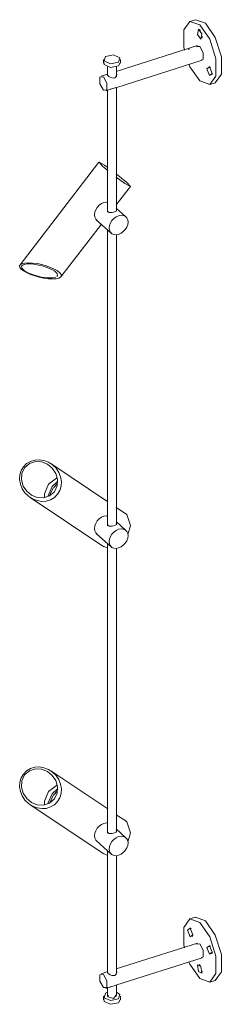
# Model space of a CAD drawing. Header units: millimetres. Extents: x -6760 to -4755, y -298 to 6848.
# Tile 4 of 5: x -6410 to -6227, y 1937 to 2831. Entities that reach past the tile are written whole.
import ezdxf

# ---------------------------------------------------------------- set-up
doc = ezdxf.new("R2010")
doc.units = ezdxf.units.MM
doc.layers.add('Luminarias', color=7, linetype='Continuous', lineweight=20)

# ---------------------------------------------------------------- blocks, each defined once
blk = doc.blocks.new('clap_linear_walllamp - 75712-233 CLAP Black linear Wall lamp 3-557903-00 Isometrico PDF')
at = {"layer": 'Luminarias', "color": 9, "lineweight": 15, "true_color": 0xc0c0c0}
for p, q in [((-6167.21, 2830.63), (-6172.15, 2829.07)), ((-6172.11, 2829.08), (-6163.11, 2825.85)), ((-6167.17, 2830.64), (-6158.17, 2827.41)), ((-6162.48, 2820.87), (-6163.64, 2821.66)), ((-6161.21, 2813.97), (-6160.71, 2815.28)), ((-6165.22, 2807.14), (-6239.21, 2783.76)), ((-6163.11, 2806.39), (-6166.2, 2806.2)), ((-6172.71, 2804.09), (-6173.35, 2803.75)), ((-6250.75, 2794.68), (-6250.75, 2791.31)), ((-6250.37, 2792.21), (-6250.25, 2789.85)), ((-6247.16, 2787.93), (-6247.16, 2780.05)), ((-6239.6, 2768.95), (-6161, 2793.79)), ((-6238.84, 2778.87), (-6238.84, 2787.99)), ((-6235.25, 2791.31), (-6235.25, 2794.68)), ((-6153.48, 2787.38), (-6154.64, 2788.16)), ((-6246.87, 2781.34), (-6252.94, 2779.42)), ((-6247.4, 2780.8), (-6247.12, 2780.28)), ((-6246.92, 2781.3), (-6247.21, 2781.15)), ((-6238.88, 2781.94), (-6239.03, 2782.15)), ((-6152.21, 2780.47), (-6151.71, 2781.78)), ((-6238.84, 2656.99), (-6238.84, 2769.01)), ((-6154.07, 2771.86), (-6149.13, 2773.42)), ((-6248.72, 2766.07), (-6242.19, 2768.14)), ((-6247.16, 2767.14), (-6247.16, 2656.09)), ((-6254.83, 2701.39), (-6326.56, 2608.13)), ((-6246.63, 2696.49), (-6249.74, 2698.66)), ((-6239.27, 2687.83), (-6231.38, 2682.17)), ((-6239.11, 2662.8), (-6226.3, 2679.45)), ((-6246.59, 2656.29), (-6246.87, 2656.61)), ((-6230.33, 2651.83), (-6239.21, 2659.8)), ((-6289.39, 2597.42), (-6252.67, 2645.17)), ((-6257.01, 2648.9), (-6243.69, 2636.94)), ((-6247.16, 2639.99), (-6247.16, 2371.58)), ((-6238.84, 2372.49), (-6238.84, 2635.58)), ((-6246.89, 2393.42), (-6298.59, 2427.96)), ((-6292.64, 2411.66), (-6297.32, 2407.22)), ((-6297.32, 2407.22), (-6301.34, 2398.25)), ((-6317.36, 2397.22), (-6250.56, 2352.58)), ((-6230.57, 2382.51), (-6239.11, 2388.21)), ((-6246.59, 2371.78), (-6246.87, 2372.11)), ((-6230.33, 2367.32), (-6239.21, 2375.29)), ((-6257.01, 2364.39), (-6243.69, 2352.44)), ((-6246.84, 2351.34), (-6251.51, 2353.32)), ((-6247.16, 2355.48), (-6247.16, 2092.83)), ((-6238.84, 2093.74), (-6238.84, 2351.07)), ((-6246.89, 2114.66), (-6298.59, 2149.21)), ((-6297.32, 2128.47), (-6301.34, 2119.5)), ((-6292.64, 2132.91), (-6297.32, 2128.47)), ((-6276.76, 2128.07), (-6276.78, 2128.14)), ((-6317.36, 2118.46), (-6250.56, 2073.83)), ((-6230.57, 2103.76), (-6239.13, 2109.48)), ((-6246.59, 2093.03), (-6246.87, 2093.36)), ((-6230.33, 2088.57), (-6239.21, 2096.54)), ((-6257.01, 2085.64), (-6243.69, 2073.69)), ((-6246.84, 2072.59), (-6251.51, 2074.57)), ((-6247.16, 2076.73), (-6247.16, 1965.88)), ((-6238.84, 1964.66), (-6238.84, 2072.32)), ((-6167.21, 2016.42), (-6172.15, 2014.86)), ((-6172.11, 2014.87), (-6163.11, 2011.64)), ((-6167.17, 2016.43), (-6158.17, 2013.2)), ((-6171.17, 2005.99), (-6172.33, 2006.77)), ((-6165.22, 1992.92), (-6239.21, 1969.55)), ((-6169.9, 1999.08), (-6169.4, 2000.39)), ((-6163.11, 1992.17), (-6166.2, 1991.99)), ((-6153.48, 1990.1), (-6154.64, 1990.89)), ((-6152.21, 1983.19), (-6151.71, 1984.5)), ((-6239.6, 1954.74), (-6161, 1979.58)), ((-6246.89, 1967.12), (-6252.94, 1965.21)), ((-6247.4, 1966.59), (-6247.12, 1966.07)), ((-6246.95, 1967.08), (-6247.21, 1966.94)), ((-6238.88, 1967.73), (-6239.03, 1967.94)), ((-6162.48, 1972.76), (-6163.64, 1973.55)), ((-6161.21, 1965.86), (-6160.71, 1967.17)), ((-6154.07, 1957.64), (-6149.13, 1959.2)), ((-6248.72, 1951.86), (-6242.19, 1953.92)), ((-6247.16, 1952.93), (-6247.16, 1944.9)), ((-6235.75, 1946.36), (-6239.01, 1948.44)), ((-6238.84, 1944.9), (-6238.84, 1954.8)), ((-6250.75, 1944.9), (-6250.75, 1941.53)), ((-6250.37, 1942.43), (-6250.25, 1940.07)), ((-6246.22, 1945.84), (-6246.89, 1944.12)), ((-6235.25, 1941.53), (-6235.25, 1944.9))]:
    blk.add_line(p, q, dxfattribs=at)
at = {"layer": 'Luminarias', "color": 7, "lineweight": 15, "true_color": 0xfafafa}
for p, q in [((-6296.11, 2406.12), (-6298.86, 2401.27)), ((-6292.81, 2409.6), (-6295.96, 2406.31)), ((-6298.86, 2401.27), (-6299.61, 2399.04)), ((-6296.11, 2127.37), (-6299.61, 2120.29)), ((-6292.81, 2130.85), (-6295.96, 2127.56))]:
    blk.add_line(p, q, dxfattribs=at)
at = {"layer": 'Luminarias', "color": 9, "lineweight": 15, "true_color": 0xc0c0c0}
for points in [[(-6177.14, 2803, 0), (-6177.67, 2805.68, 0), (-6177.67, 2821.38, 0), (-6172.14, 2829.07, 0)], [(-6163.11, 2825.85, 0), (-6154.11, 2812.93, 0), (-6148.55, 2795.24, 0), (-6148.55, 2779.55, 0), (-6154.11, 2771.84, 0), (-6163.11, 2775.07, 0)], [(-6158.17, 2827.41, 0), (-6149.18, 2814.49, 0), (-6143.62, 2796.8, 0), (-6143.62, 2781.11, 0), (-6149.18, 2773.4, 0)], [(-6164.53, 2821.95, 0), (-6165.34, 2817.34, 0), (-6162.13, 2813.11, 0)], [(-6162.13, 2813.11, 0), (-6161.32, 2817.71, 0), (-6164.53, 2821.95, 0)], [(-6161.87, 2793.79, 0), (-6160.02, 2794.72, 0), (-6160.02, 2800.65, 0), (-6163.11, 2806.39, 0)], [(-6235.75, 2796.14, 0), (-6241.74, 2798.76, 0), (-6248.99, 2797.3, 0), (-6250.25, 2793.23, 0)], [(-6250.25, 2793.23, 0), (-6244.25, 2790.61, 0), (-6237, 2792.07, 0), (-6235.75, 2796.14, 0)], [(-6250.25, 2789.85, 0), (-6244.25, 2787.23, 0), (-6237, 2788.69, 0), (-6235.5, 2791.39, 0)], [(-6163.11, 2775.07, 0), (-6172.11, 2788, 0), (-6173.14, 2790.31, 0)], [(-6151.98, 2781.93, 0), (-6154.33, 2787.92, 0), (-6156.67, 2786.14, 0)], [(-6250.83, 2766.82, 0), (-6253.93, 2772.56, 0), (-6253.93, 2778.48, 0), (-6250.83, 2778.67, 0)], [(-6250.83, 2778.67, 0), (-6247.74, 2772.93, 0), (-6247.74, 2767.01, 0), (-6250.83, 2766.82, 0)], [(-6247.12, 2780.28, 0), (-6246.96, 2780.12, 0), (-6246.78, 2779.95, 0)], [(-6246.78, 2779.95, 0), (-6245.82, 2779.22, 0), (-6244.59, 2778.5, 0), (-6243.21, 2777.92, 0), (-6241.79, 2777.67, 0), (-6240.45, 2777.93, 0), (-6239.41, 2778.71, 0), (-6238.79, 2779.78, 0), (-6238.6, 2780.93, 0), (-6238.88, 2781.94, 0)], [(-6156.67, 2786.14, 0), (-6154.33, 2780.14, 0), (-6151.98, 2781.93, 0)], [(-6239.41, 2769.01, 0), (-6240.45, 2768.69, 0), (-6241.79, 2768.26, 0), (-6243.21, 2767.84, 0), (-6244.59, 2767.58, 0)], [(-6249.74, 2698.66, 0), (-6254.79, 2701.41, 0), (-6251.51, 2697.73, 0), (-6246.84, 2693.77, 0)], [(-6231.38, 2682.17, 0), (-6226.33, 2679.42, 0), (-6229.62, 2683.1, 0), (-6239.12, 2690.92, 0)], [(-6258.93, 2653.62, 0), (-6258.63, 2655.91, 0), (-6257.77, 2658.22, 0), (-6256.41, 2660.4, 0), (-6254.63, 2662.31, 0), (-6252.55, 2663.81, 0), (-6250.32, 2664.8, 0), (-6248.1, 2665.22, 0), (-6246.86, 2665.18, 0)], [(-6256.41, 2648.43, 0), (-6257.77, 2649.75, 0), (-6258.63, 2651.52, 0), (-6258.93, 2653.62, 0)], [(-6246.95, 2656.74, 0), (-6247.11, 2657.12, 0), (-6247.13, 2658.13, 0), (-6246.95, 2658.63, 0)], [(-6244.73, 2655.66, 0), (-6245.63, 2655.79, 0), (-6246.59, 2656.29, 0)], [(-6228.41, 2647.1, 0), (-6228.7, 2649.2, 0), (-6229.56, 2650.97, 0), (-6230.93, 2652.29, 0), (-6232.71, 2653.07, 0), (-6234.78, 2653.26, 0), (-6237.01, 2652.85, 0), (-6239.23, 2651.86, 0), (-6241.31, 2650.36, 0), (-6243.09, 2648.45, 0), (-6244.46, 2646.26, 0), (-6245.32, 2643.95, 0), (-6245.61, 2641.67, 0)], [(-6241.53, 2656.09, 0), (-6242.95, 2655.78, 0), (-6244.37, 2655.65, 0), (-6244.67, 2655.66, 0)], [(-6239.31, 2656.93, 0), (-6240.24, 2656.5, 0), (-6241.51, 2656.09, 0)], [(-6239.1, 2658.29, 0), (-6238.85, 2657.93, 0), (-6238.84, 2657.4, 0), (-6239.17, 2657.03, 0)], [(-6245.61, 2641.67, 0), (-6245.32, 2639.57, 0), (-6244.46, 2637.8, 0), (-6243.09, 2636.48, 0), (-6241.31, 2635.7, 0), (-6239.23, 2635.51, 0), (-6237.01, 2635.92, 0), (-6234.78, 2636.91, 0), (-6232.71, 2638.41, 0), (-6230.93, 2640.32, 0), (-6229.56, 2642.51, 0), (-6228.7, 2644.82, 0), (-6228.41, 2647.1, 0)], [(-6323.47, 2602.81, 0), (-6325.52, 2604.43, 0), (-6326.69, 2605.98, 0), (-6326.91, 2607.36, 0), (-6326.19, 2608.51, 0), (-6324.56, 2609.38, 0), (-6322.09, 2609.91, 0), (-6318.92, 2610.09, 0), (-6315.19, 2609.9, 0), (-6311.11, 2609.35, 0), (-6306.87, 2608.48, 0), (-6302.68, 2607.31, 0), (-6298.76, 2605.92, 0), (-6295.3, 2604.38, 0), (-6292.48, 2602.75, 0)], [(-6295.4, 2602.75, 0), (-6299.82, 2605.08, 0), (-6305.27, 2607.03, 0), (-6310.92, 2608.38, 0), (-6316.14, 2609.06, 0), (-6320.53, 2609.07, 0), (-6323.74, 2608.4, 0), (-6325.37, 2607.07, 0), (-6325.02, 2605.13, 0), (-6322.47, 2602.8, 0)], [(-6292.48, 2602.75, 0), (-6290.43, 2601.12, 0), (-6289.26, 2599.58, 0), (-6289.04, 2598.2, 0), (-6289.76, 2597.04, 0), (-6291.39, 2596.18, 0), (-6293.86, 2595.64, 0), (-6297.03, 2595.47, 0), (-6300.76, 2595.66, 0), (-6304.84, 2596.2, 0), (-6309.08, 2597.08, 0), (-6313.27, 2598.24, 0), (-6317.19, 2599.63, 0), (-6320.65, 2601.18, 0), (-6323.47, 2602.81, 0)], [(-6322.47, 2602.8, 0), (-6318.04, 2600.47, 0), (-6312.58, 2598.52, 0), (-6306.94, 2597.18, 0), (-6301.72, 2596.5, 0), (-6297.32, 2596.49, 0), (-6294.13, 2597.16, 0)], [(-6293.14, 2597.7, 0), (-6292.5, 2598.49, 0), (-6292.85, 2600.43, 0), (-6295.4, 2602.75, 0)], [(-6323.47, 2425.05, 0), (-6320.65, 2427.9, 0), (-6317.19, 2429.99, 0), (-6313.27, 2431.2, 0), (-6309.08, 2431.48, 0), (-6304.84, 2430.81, 0), (-6300.76, 2429.23, 0), (-6297.03, 2426.81, 0), (-6293.86, 2423.68, 0), (-6291.39, 2420, 0), (-6289.76, 2415.94, 0), (-6289.04, 2411.71, 0), (-6289.26, 2407.53, 0), (-6290.43, 2403.6, 0), (-6292.48, 2400.12, 0)], [(-6295.4, 2402.47, 0), (-6292.85, 2407.76, 0), (-6292.5, 2413.58, 0), (-6294.13, 2419.12, 0), (-6297.32, 2423.81, 0), (-6301.72, 2427.35, 0), (-6306.94, 2429.43, 0), (-6312.58, 2429.75, 0), (-6318.04, 2428.03, 0), (-6322.47, 2424.24, 0)], [(-6292.48, 2400.12, 0), (-6295.3, 2397.27, 0), (-6298.76, 2395.19, 0), (-6302.68, 2393.97, 0), (-6306.87, 2393.69, 0), (-6311.11, 2394.36, 0), (-6315.19, 2395.94, 0), (-6318.92, 2398.36, 0), (-6322.09, 2401.49, 0), (-6324.56, 2405.18, 0), (-6326.19, 2409.24, 0), (-6326.91, 2413.46, 0), (-6326.69, 2417.64, 0), (-6325.52, 2421.57, 0), (-6323.47, 2425.05, 0)], [(-6322.47, 2424.24, 0), (-6325.02, 2418.95, 0), (-6325.37, 2413.12, 0), (-6323.74, 2407.59, 0), (-6320.53, 2402.89, 0), (-6316.14, 2399.36, 0), (-6310.92, 2397.29, 0), (-6305.27, 2396.97, 0), (-6299.82, 2398.7, 0), (-6295.4, 2402.47, 0)], [(-6292.83, 2414.89, 0), (-6293.34, 2414.76, 0), (-6300.79, 2409.29, 0)], [(-6300.79, 2409.29, 0), (-6304.4, 2400.38, 0), (-6304.23, 2397.27, 0)], [(-6258.93, 2369.12, 0), (-6258.63, 2371.4, 0), (-6257.77, 2373.71, 0), (-6256.41, 2375.9, 0), (-6254.63, 2377.81, 0), (-6252.55, 2379.31, 0), (-6250.32, 2380.3, 0), (-6248.1, 2380.71, 0), (-6246.86, 2380.67, 0)], [(-6230.85, 2382.63, 0), (-6229.62, 2381.77, 0), (-6226.33, 2371.78, 0), (-6228.39, 2364.54, 0)], [(-6256.41, 2363.93, 0), (-6257.77, 2365.25, 0), (-6258.63, 2367.02, 0), (-6258.93, 2369.12, 0)], [(-6246.95, 2372.23, 0), (-6247.11, 2372.61, 0), (-6247.13, 2373.62, 0), (-6246.95, 2374.12, 0)], [(-6244.73, 2371.15, 0), (-6245.63, 2371.29, 0), (-6246.59, 2371.78, 0)], [(-6228.41, 2362.6, 0), (-6228.7, 2364.69, 0), (-6229.56, 2366.46, 0), (-6230.93, 2367.79, 0), (-6232.71, 2368.57, 0), (-6234.78, 2368.76, 0), (-6237.01, 2368.34, 0), (-6239.23, 2367.35, 0), (-6241.31, 2365.85, 0), (-6243.09, 2363.94, 0), (-6244.46, 2361.76, 0), (-6245.32, 2359.44, 0), (-6245.61, 2357.16, 0)], [(-6241.53, 2371.58, 0), (-6242.95, 2371.28, 0), (-6244.37, 2371.15, 0), (-6244.67, 2371.15, 0)], [(-6239.31, 2372.43, 0), (-6240.24, 2371.99, 0), (-6241.51, 2371.59, 0)], [(-6239.15, 2373.85, 0), (-6238.85, 2373.43, 0), (-6238.84, 2372.89, 0), (-6239.17, 2372.53, 0)], [(-6245.61, 2357.16, 0), (-6245.32, 2355.06, 0), (-6244.46, 2353.29, 0), (-6243.09, 2351.97, 0), (-6241.31, 2351.19, 0), (-6239.23, 2351, 0), (-6237.01, 2351.42, 0), (-6234.78, 2352.41, 0), (-6232.71, 2353.91, 0), (-6230.93, 2355.82, 0), (-6229.56, 2358, 0), (-6228.7, 2360.31, 0), (-6228.41, 2362.6, 0)], [(-6323.47, 2146.3, 0), (-6320.65, 2149.15, 0), (-6317.19, 2151.24, 0), (-6313.27, 2152.45, 0), (-6309.08, 2152.73, 0), (-6304.84, 2152.06, 0), (-6300.76, 2150.48, 0), (-6297.03, 2148.06, 0), (-6293.86, 2144.93, 0), (-6291.39, 2141.25, 0), (-6289.76, 2137.19, 0), (-6289.04, 2132.96, 0), (-6289.26, 2128.78, 0), (-6290.43, 2124.85, 0), (-6292.48, 2121.37, 0)], [(-6292.48, 2121.37, 0), (-6295.3, 2118.52, 0), (-6298.76, 2116.44, 0), (-6302.68, 2115.22, 0), (-6306.87, 2114.94, 0), (-6311.11, 2115.61, 0), (-6315.19, 2117.19, 0), (-6318.92, 2119.61, 0), (-6322.09, 2122.74, 0), (-6324.56, 2126.43, 0), (-6326.19, 2130.49, 0), (-6326.91, 2134.71, 0), (-6326.69, 2138.89, 0), (-6325.52, 2142.82, 0), (-6323.47, 2146.3, 0)], [(-6322.47, 2145.49, 0), (-6325.02, 2140.2, 0), (-6325.37, 2134.37, 0), (-6323.74, 2128.84, 0), (-6320.53, 2124.14, 0), (-6316.14, 2120.61, 0), (-6310.92, 2118.54, 0), (-6305.27, 2118.22, 0), (-6299.82, 2119.95, 0), (-6295.4, 2123.72, 0)], [(-6295.4, 2123.72, 0), (-6292.85, 2129, 0), (-6292.5, 2134.83, 0), (-6294.13, 2140.37, 0), (-6297.32, 2145.06, 0), (-6301.72, 2148.6, 0), (-6306.94, 2150.68, 0), (-6312.58, 2151, 0), (-6318.04, 2149.27, 0), (-6322.47, 2145.49, 0)], [(-6292.83, 2136.14, 0), (-6293.34, 2136.01, 0), (-6300.79, 2130.54, 0)], [(-6300.79, 2130.54, 0), (-6304.4, 2121.63, 0), (-6304.23, 2118.52, 0)], [(-6258.93, 2090.37, 0), (-6258.63, 2092.65, 0), (-6257.77, 2094.96, 0), (-6256.41, 2097.15, 0), (-6254.63, 2099.05, 0), (-6252.55, 2100.56, 0), (-6250.32, 2101.55, 0), (-6248.1, 2101.96, 0), (-6246.86, 2101.92, 0)], [(-6230.85, 2103.88, 0), (-6229.62, 2103.02, 0), (-6226.33, 2093.03, 0), (-6228.39, 2085.79, 0)], [(-6256.41, 2085.18, 0), (-6257.77, 2086.5, 0), (-6258.63, 2088.27, 0), (-6258.93, 2090.37, 0)], [(-6246.95, 2093.48, 0), (-6247.11, 2093.86, 0), (-6247.13, 2094.87, 0), (-6246.95, 2095.37, 0)], [(-6244.73, 2092.4, 0), (-6245.63, 2092.54, 0), (-6246.59, 2093.03, 0)], [(-6241.53, 2092.83, 0), (-6242.95, 2092.53, 0), (-6244.37, 2092.39, 0), (-6244.67, 2092.4, 0)], [(-6239.31, 2093.68, 0), (-6240.24, 2093.24, 0), (-6241.51, 2092.84, 0)], [(-6239.15, 2095.1, 0), (-6238.85, 2094.68, 0), (-6238.84, 2094.14, 0), (-6239.17, 2093.78, 0)], [(-6228.41, 2083.85, 0), (-6228.7, 2085.94, 0), (-6229.56, 2087.71, 0), (-6230.93, 2089.03, 0), (-6232.71, 2089.82, 0), (-6234.78, 2090.01, 0), (-6237.01, 2089.59, 0), (-6239.23, 2088.6, 0), (-6241.31, 2087.1, 0), (-6243.09, 2085.19, 0), (-6244.46, 2083.01, 0), (-6245.32, 2080.69, 0), (-6245.61, 2078.41, 0)], [(-6245.61, 2078.41, 0), (-6245.32, 2076.31, 0), (-6244.46, 2074.54, 0), (-6243.09, 2073.22, 0), (-6241.31, 2072.44, 0), (-6239.23, 2072.25, 0), (-6237.01, 2072.66, 0), (-6234.78, 2073.66, 0), (-6232.71, 2075.16, 0), (-6230.93, 2077.06, 0), (-6229.56, 2079.25, 0), (-6228.7, 2081.56, 0), (-6228.41, 2083.85, 0)], [(-6177.14, 1988.79, 0), (-6177.67, 1991.47, 0), (-6177.67, 2007.17, 0), (-6172.14, 2014.86, 0)], [(-6163.11, 2011.64, 0), (-6154.11, 1998.71, 0), (-6148.55, 1981.03, 0), (-6148.55, 1965.33, 0), (-6154.11, 1957.63, 0), (-6163.11, 1960.86, 0)], [(-6158.17, 2013.2, 0), (-6149.18, 2000.27, 0), (-6143.62, 1982.59, 0), (-6143.62, 1966.89, 0), (-6149.18, 1959.19, 0)], [(-6169.68, 2000.53, 0), (-6172.02, 2006.53, 0), (-6174.37, 2004.74, 0)], [(-6174.37, 2004.74, 0), (-6172.02, 1998.75, 0), (-6169.68, 2000.53, 0)], [(-6161.87, 1979.58, 0), (-6160.02, 1980.51, 0), (-6160.02, 1986.44, 0), (-6163.11, 1992.17, 0)], [(-6151.98, 1984.65, 0), (-6154.33, 1990.64, 0), (-6156.67, 1988.86, 0)], [(-6156.67, 1988.86, 0), (-6154.33, 1982.86, 0), (-6151.98, 1984.65, 0)], [(-6163.11, 1960.86, 0), (-6172.11, 1973.79, 0), (-6173.14, 1976.1, 0)], [(-6247.12, 1966.07, 0), (-6246.96, 1965.91, 0), (-6246.78, 1965.74, 0)], [(-6246.78, 1965.74, 0), (-6245.82, 1965.01, 0), (-6244.59, 1964.28, 0), (-6243.21, 1963.71, 0), (-6241.79, 1963.46, 0), (-6240.45, 1963.72, 0), (-6239.41, 1964.5, 0), (-6238.79, 1965.57, 0), (-6238.6, 1966.71, 0), (-6238.88, 1967.73, 0)], [(-6162.13, 1971.68, 0), (-6165.34, 1973.22, 0), (-6164.53, 1967.16, 0)], [(-6164.53, 1967.16, 0), (-6161.32, 1965.62, 0), (-6162.13, 1971.68, 0)], [(-6250.83, 1952.61, 0), (-6253.93, 1958.35, 0), (-6253.93, 1964.27, 0), (-6250.83, 1964.46, 0)], [(-6250.83, 1964.46, 0), (-6247.74, 1958.72, 0), (-6247.74, 1952.79, 0), (-6250.83, 1952.61, 0)], [(-6247.03, 1948.43, 0), (-6248.99, 1947.52, 0), (-6250.25, 1943.45, 0)], [(-6239.41, 1954.8, 0), (-6240.45, 1954.48, 0), (-6241.79, 1954.05, 0), (-6243.21, 1953.62, 0), (-6244.59, 1953.36, 0)], [(-6250.25, 1943.45, 0), (-6244.25, 1940.83, 0), (-6237, 1942.29, 0), (-6235.75, 1946.36, 0)], [(-6250.25, 1940.07, 0), (-6244.25, 1937.45, 0), (-6237, 1938.91, 0), (-6235.5, 1941.61, 0)], [(-6246.89, 1944.12, 0), (-6241.53, 1942.83, 0), (-6239.11, 1945.69, 0)]]:
    blk.add_polyline3d(points, dxfattribs=at)

msp = doc.modelspace()

# ---------------------------------------------------------------- block references
at = {"layer": 'Luminarias', "color": 9, "lineweight": 15, "true_color": 0xc0c0c0}
msp.add_blockref('clap_linear_walllamp - 75712-233 CLAP Black linear Wall lamp 3-557903-00 Isometrico PDF', (-83.4, 0), dxfattribs=at)

doc.saveas('drawing.dxf')
